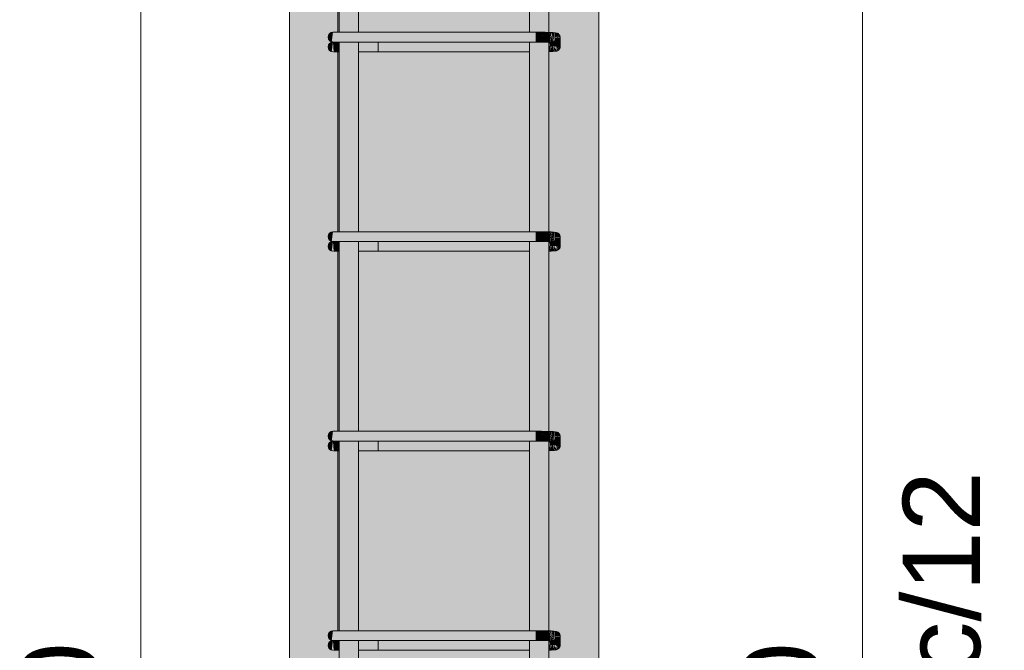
# Model space of a CAD drawing. Header units: centimetres. Extents: x -286 to 6967, y -466 to 803.
# Tile 5 of 73: x 2992 to 3056, y 50 to 91. Entities that reach past the tile are written whole.
import ezdxf

# ---------------------------------------------------------------- set-up
doc = ezdxf.new("R2010")
doc.units = ezdxf.units.CM
for name, color, linetype, lineweight in [('A-ANNO-DIMS', 7, 'Continuous', 9), ('A-ANNO-DIMS-25', 7, 'Continuous', 9), ('S-COLS', 7, 'Continuous', 18), ('S-RBAR', 7, 'Continuous', 18)]:
    doc.layers.add(name, color=color, linetype=linetype, lineweight=lineweight)
doc.styles.add('Arial_4', font='arial.ttf', dxfattribs={"height": 5})
doc.dimstyles.new('0-Dss_Azul-2_0mm__Det__', dxfattribs={"dimscale": 30.48, "dimtxt": 5.101297, "dimasz": 0.164042, "dimexe": 0.19685, "dimexo": 0.131234, "dimgap": 0.04101, "dimtad": 1, "dimrnd": 0.01, "dimdsep": 46, "dimtxsty": 'Arial_4', "dimblk1": 'OBLIQUE', "dimblk2": 'OBLIQUE', "dimsah": 1, "dimcen": 0.09, "dimazin": 0, "dimtfac": 1, "dimtdec": 4, "dimtix": 1, "dimtmove": 0, "dimatfit": 3, "dimfxl": 1, "dimtvp": 1, "dimtolj": 1, "dimtzin": 0, "dimarcsym": 2})

# ---------------------------------------------------------------- blocks, each defined once
blk = doc.blocks.new('DIMBLOCK17-P1_P2_P3_P4')
at = {"layer": 'A-ANNO-DIMS-25', "color": 5, "lineweight": 35, "true_color": 0x0000ff}
for p, q in [((3000.096, 120), (2997.596, 122.5)), ((3000.096, 120), (3002.596, 117.5)), ((3000.096, -30), (2997.596, -27.5)), ((3000.096, -30), (3002.596, -32.5))]:
    blk.add_line(p, q, dxfattribs=at)
at = {"layer": 'A-ANNO-DIMS-25', "color": 5, "true_color": 0x0000ff}
for p, q in [((3000.096, 120), (2994.096, 120)), ((3000.096, 120), (3000.096, -30)), ((3000.096, 120), (3005.703, 120)), ((3000.096, -30), (2994.096, -30)), ((3000.096, -30), (3005.703, -30))]:
    blk.add_line(p, q, dxfattribs=at)
at = {"layer": 'A-ANNO-DIMS-25', "color": 0, "insert": (2992.354, 39.232), "char_height": 5, "width": 13.84414, "attachment_point": 1, "rotation": 90, "line_spacing_factor": 0.941778, "style": 'Arial_4'}
blk.add_mtext('150', dxfattribs=at)
blk = doc.blocks.new('_Oblique')
at = {"color": 0, "linetype": 'ByBlock', "lineweight": -2}
blk.add_line((-0.5, -0.5), (0.5, 0.5), dxfattribs=at)
blk = doc.blocks.new('DIMBLOCK18-P1_P2_P3_P4')
at = {"layer": 'A-ANNO-DIMS-25', "color": 5, "lineweight": 35, "true_color": 0x0000ff}
for p, q in [((3046.744, 120), (3044.244, 122.5)), ((3046.744, 120), (3049.244, 117.5)), ((3046.744, -30), (3044.244, -27.5)), ((3046.744, -30), (3049.244, -32.5))]:
    blk.add_line(p, q, dxfattribs=at)
at = {"layer": 'A-ANNO-DIMS-25', "color": 5, "true_color": 0x0000ff}
for p, q in [((3046.744, 120), (3033.703, 120)), ((3046.744, 120), (3046.744, -30)), ((3046.744, 120), (3052.744, 120)), ((3046.744, -30), (3033.703, -30)), ((3046.744, -30), (3052.744, -30))]:
    blk.add_line(p, q, dxfattribs=at)
at = {"layer": 'A-ANNO-DIMS-25', "color": 0, "char_height": 5, "attachment_point": 1, "rotation": 90, "line_spacing_factor": 0.941778, "style": 'Arial_4'}
for s, insert, width in [('12 N1 c/12', (3049.351, 28.166), 40.40227), ('150', (3039.003, 39.232), 13.84414)]:
    blk.add_mtext(s, dxfattribs=dict(at, insert=insert, width=width))

msp = doc.modelspace()

# ---------------------------------------------------------------- hatches: boundary and pattern name
at = {"layer": 'S-COLS', "true_color": 0xf0f0f0}
h = msp.add_hatch(color=7, dxfattribs=at)
h.paths.add_polyline_path([(3009.703, -30), (3029.703, -30), (3029.703, 120), (3009.703, 120), (3009.703, -27.562)])
h.paths.add_polyline_path([(3012.518, -26.288), (3012.436, -26.907), (3012.36, -26.876), (3012.245, -26.76), (3012.203, -26.603), (3012.245, -26.445), (3012.36, -26.33), (3012.436, -26.299)])
h.paths.add_polyline_path([(3012.518, -13.404), (3012.436, -14.024), (3012.36, -13.992), (3012.245, -13.877), (3012.203, -13.719), (3012.245, -13.562), (3012.36, -13.447), (3012.436, -13.415)])
h.paths.add_polyline_path([(3012.518, -0.521), (3012.436, -1.14), (3012.36, -1.109), (3012.245, -0.994), (3012.203, -0.836), (3012.245, -0.679), (3012.36, -0.563), (3012.436, -0.532)])
h.paths.add_polyline_path([(3012.518, 12.362), (3012.436, 11.743), (3012.36, 11.775), (3012.245, 11.89), (3012.203, 12.047), (3012.245, 12.205), (3012.36, 12.32), (3012.436, 12.352)])
h.paths.add_polyline_path([(3012.518, 25.246), (3012.436, 24.626), (3012.36, 24.658), (3012.245, 24.773), (3012.203, 24.931), (3012.245, 25.088), (3012.36, 25.204), (3012.436, 25.235)])
h.paths.add_polyline_path([(3012.518, 38.129), (3012.436, 37.51), (3012.36, 37.541), (3012.245, 37.657), (3012.203, 37.814), (3012.245, 37.972), (3012.36, 38.087), (3012.436, 38.118)])
h.paths.add_polyline_path([(3012.518, 51.013), (3012.436, 50.393), (3012.36, 50.425), (3012.245, 50.54), (3012.203, 50.698), (3012.245, 50.855), (3012.36, 50.97), (3012.436, 51.002)])
h.paths.add_polyline_path([(3012.518, 63.896), (3012.436, 63.277), (3012.36, 63.308), (3012.245, 63.423), (3012.203, 63.581), (3012.245, 63.738), (3012.36, 63.854), (3012.436, 63.885)])
h.paths.add_polyline_path([(3012.518, 76.779), (3012.436, 76.16), (3012.36, 76.192), (3012.245, 76.307), (3012.203, 76.464), (3012.245, 76.622), (3012.36, 76.737), (3012.436, 76.769)])
h.paths.add_polyline_path([(3012.518, 89.663), (3012.436, 89.043), (3012.36, 89.075), (3012.245, 89.19), (3012.203, 89.348), (3012.245, 89.505), (3012.36, 89.62), (3012.436, 89.652)])
h.paths.add_polyline_path([(3012.518, 102.546), (3012.436, 101.927), (3012.36, 101.958), (3012.245, 102.074), (3012.203, 102.231), (3012.245, 102.389), (3012.36, 102.504), (3012.436, 102.535)])
h.paths.add_polyline_path([(3012.518, 115.429), (3012.436, 114.81), (3012.36, 114.842), (3012.245, 114.957), (3012.203, 115.114), (3012.245, 115.272), (3012.36, 115.387), (3012.436, 115.419)])
h.paths.add_polyline_path([(3025.933, -27.5), (3025.229, -27.5), (3025.229, -26.918), (3014.176, -26.918), (3014.176, -27.5), (3012.833, -27.5), (3012.833, -26.918), (3012.56, -26.907), (3012.518, -25.891), (3012.518, -25.658), (3012.833, -25.658), (3012.833, -14.034), (3012.56, -14.024), (3012.518, -13.008), (3012.518, -12.774), (3012.833, -12.774), (3012.833, -1.151), (3012.56, -1.14), (3012.518, -0.124), (3012.518, 0.109), (3012.833, 0.109), (3012.833, 11.732), (3012.56, 11.743), (3012.518, 12.677), (3012.518, 12.992), (3012.833, 12.992), (3012.833, 24.616), (3012.56, 24.626), (3012.518, 25.642), (3012.518, 25.876), (3012.833, 25.876), (3012.833, 37.499), (3012.56, 37.51), (3012.518, 38.526), (3012.518, 38.759), (3012.833, 38.759), (3012.833, 50.383), (3012.56, 50.393), (3012.518, 51.409), (3012.518, 51.643), (3012.833, 51.643), (3012.833, 63.266), (3012.561, 63.266), (3012.518, 64.292), (3012.518, 64.526), (3012.833, 64.526), (3012.833, 76.149), (3012.56, 76.16), (3012.518, 77.176), (3012.518, 77.409), (3012.833, 77.409), (3012.833, 89.033), (3012.56, 89.043), (3012.518, 90.059), (3012.518, 90.293), (3012.833, 90.293), (3012.833, 101.916), (3012.56, 101.927), (3012.518, 102.943), (3012.518, 103.176), (3012.833, 103.176), (3012.833, 114.799), (3012.56, 114.81), (3012.518, 115.826), (3012.518, 116.059), (3012.833, 116.059), (3012.833, 117.5), (3014.176, 117.5), (3014.176, 116.059), (3025.229, 116.059), (3025.229, 117.5), (3026.479, 117.5), (3026.479, 116.051), (3026.897, 116.016), (3027.068, 115.971), (3027.172, 115.847), (3027.203, 115.693), (3027.194, 115.074), (3027.116, 114.929), (3026.943, 114.835), (3026.479, 114.805), (3026.479, 103.167), (3026.893, 103.134), (3027.068, 103.088), (3027.172, 102.964), (3027.203, 102.746), (3027.194, 102.191), (3027.116, 102.046), (3026.943, 101.951), (3026.479, 101.922), (3026.479, 90.284), (3026.893, 90.25), (3027.068, 90.204), (3027.172, 90.081), (3027.203, 89.927), (3027.194, 89.307), (3027.116, 89.163), (3026.943, 89.068), (3026.479, 89.038), (3026.479, 77.401), (3026.897, 77.366), (3027.068, 77.321), (3027.172, 77.197), (3027.203, 77.043), (3027.194, 76.424), (3027.116, 76.279), (3026.943, 76.185), (3026.479, 76.155), (3026.479, 64.517), (3026.897, 64.483), (3027.068, 64.437), (3027.172, 64.314), (3027.203, 64.16), (3027.189, 63.527), (3027.116, 63.396), (3026.943, 63.301), (3026.479, 63.271), (3026.479, 51.634), (3026.897, 51.599), (3027.068, 51.554), (3027.172, 51.431), (3027.203, 51.276), (3027.194, 50.657), (3027.116, 50.512), (3026.943, 50.418), (3026.479, 50.388), (3026.479, 38.751), (3026.893, 38.717), (3027.068, 38.671), (3027.172, 38.547), (3027.203, 38.393), (3027.194, 37.774), (3027.116, 37.629), (3026.943, 37.534), (3026.479, 37.505), (3026.479, 25.867), (3026.893, 25.833), (3027.068, 25.787), (3027.172, 25.664), (3027.203, 25.51), (3027.194, 24.89), (3027.116, 24.746), (3026.943, 24.651), (3026.479, 24.621), (3026.479, 12.984), (3026.893, 12.95), (3027.068, 12.904), (3027.172, 12.78), (3027.203, 12.626), (3027.194, 12.007), (3027.116, 11.862), (3026.943, 11.768), (3026.479, 11.738), (3026.479, 0.1), (3026.897, 0.066), (3027.068, 0.02), (3027.172, -0.103), (3027.203, -0.257), (3027.194, -0.876), (3027.116, -1.021), (3026.943, -1.116), (3026.479, -1.145), (3026.479, -12.783), (3026.897, -12.817), (3027.068, -12.863), (3027.172, -12.986), (3027.203, -13.141), (3027.194, -13.76), (3027.116, -13.905), (3026.943, -13.999), (3026.479, -14.029), (3026.479, -25.666), (3026.897, -25.701), (3027.068, -25.746), (3027.172, -25.87), (3027.203, -26.024), (3027.194, -26.643), (3027.116, -26.788), (3026.943, -26.883), (3026.479, -26.912), (3026.479, -27.5)])
h.paths.add_polyline_path([(3012.436, -26.277), (3012.36, -26.246), (3012.245, -26.13), (3012.203, -25.973), (3012.245, -25.815), (3012.36, -25.7), (3012.518, -25.658), (3012.436, -26.276)])
h.paths.add_polyline_path([(3025.229, -25.658), (3025.229, -14.034), (3014.176, -14.034), (3014.176, -25.658), (3024.005, -25.658)])
h.paths.add_polyline_path([(3012.436, -13.394), (3012.36, -13.362), (3012.245, -13.247), (3012.203, -13.089), (3012.245, -12.932), (3012.36, -12.817), (3012.518, -12.774), (3012.436, -13.393)])
h.paths.add_polyline_path([(3021.186, -12.774), (3025.229, -12.774), (3025.229, -1.151), (3014.176, -1.151), (3014.176, -12.774), (3020.149, -12.774)])
h.paths.add_polyline_path([(3012.436, -0.51), (3012.36, -0.479), (3012.245, -0.364), (3012.203, -0.206), (3012.245, -0.049), (3012.36, 0.067), (3012.518, 0.109), (3012.436, -0.51)])
h.paths.add_polyline_path([(3017.219, 0.109), (3025.229, 0.109), (3025.229, 11.732), (3014.176, 11.732), (3014.176, 0.109), (3014.669, 0.109)])
h.paths.add_polyline_path([(3012.436, 12.373), (3012.36, 12.405), (3012.245, 12.52), (3012.203, 12.677), (3012.245, 12.835), (3012.36, 12.95), (3012.518, 12.992), (3012.436, 12.374)])
h.paths.add_polyline_path([(3014.176, 12.992), (3025.229, 12.992), (3025.229, 24.616), (3014.176, 24.616), (3014.176, 23.043)])
h.paths.add_polyline_path([(3012.436, 25.256), (3012.36, 25.288), (3012.245, 25.403), (3012.203, 25.561), (3012.245, 25.718), (3012.36, 25.834), (3012.518, 25.876), (3012.436, 25.257)])
h.paths.add_polyline_path([(3017.219, 25.876), (3025.229, 25.876), (3025.229, 37.499), (3014.176, 37.499), (3014.176, 25.876), (3014.669, 25.876)])
h.paths.add_polyline_path([(3012.436, 38.14), (3012.36, 38.171), (3012.245, 38.287), (3012.203, 38.444), (3012.245, 38.602), (3012.36, 38.717), (3012.518, 38.759), (3012.436, 38.141)])
h.paths.add_polyline_path([(3014.26, 38.759), (3025.229, 38.759), (3025.229, 50.383), (3014.176, 50.383), (3014.176, 38.759)])
h.paths.add_polyline_path([(3012.436, 51.023), (3012.36, 51.055), (3012.245, 51.17), (3012.203, 51.328), (3012.245, 51.485), (3012.36, 51.6), (3012.518, 51.643), (3012.436, 51.024)])
h.paths.add_polyline_path([(3025.229, 51.643), (3025.229, 63.266), (3014.176, 63.266), (3014.176, 51.643), (3024.005, 51.643)])
h.paths.add_polyline_path([(3012.436, 63.907), (3012.36, 63.938), (3012.245, 64.053), (3012.203, 64.211), (3012.245, 64.368), (3012.36, 64.484), (3012.518, 64.526), (3012.436, 63.907)])
h.paths.add_polyline_path([(3014.669, 64.526), (3025.229, 64.526), (3025.229, 76.149), (3014.176, 76.149), (3014.176, 64.526), (3014.26, 64.526)])
h.paths.add_polyline_path([(3012.436, 76.79), (3012.36, 76.822), (3012.245, 76.937), (3012.203, 77.094), (3012.245, 77.252), (3012.36, 77.367), (3012.518, 77.409), (3012.436, 76.791)])
h.paths.add_polyline_path([(3020.149, 77.409), (3025.229, 77.409), (3025.229, 89.033), (3014.176, 89.033), (3014.176, 77.409), (3017.219, 77.409)])
h.paths.add_polyline_path([(3012.436, 89.673), (3012.36, 89.705), (3012.245, 89.82), (3012.203, 89.978), (3012.245, 90.135), (3012.36, 90.25), (3012.518, 90.293), (3012.436, 89.674)])
h.paths.add_polyline_path([(3024.751, 90.293), (3025.229, 90.293), (3025.229, 101.916), (3014.176, 101.916), (3014.176, 90.293), (3024.005, 90.293)])
h.paths.add_polyline_path([(3012.436, 102.557), (3012.36, 102.588), (3012.245, 102.704), (3012.203, 102.861), (3012.245, 103.019), (3012.36, 103.134), (3012.518, 103.176), (3012.436, 102.558)])
h.paths.add_polyline_path([(3024.005, 103.176), (3025.229, 103.176), (3025.229, 114.799), (3014.176, 114.799), (3014.176, 103.176), (3020.149, 103.176)])
h.paths.add_polyline_path([(3012.436, 115.44), (3012.36, 115.472), (3012.245, 115.587), (3012.203, 115.744), (3012.245, 115.902), (3012.36, 116.017), (3012.518, 116.059), (3012.436, 115.441)])
at = {"layer": 'S-RBAR', "true_color": 0x400040}
h = msp.add_hatch(color=208, dxfattribs=at)
h.paths.add_polyline_path([(3012.926, -27.5), (3012.926, -26.918), (3012.833, -26.918), (3012.833, -27.5), (3012.887, -27.5)])
h.paths.add_polyline_path([(3012.833, -25.658), (3012.926, -25.658), (3012.926, -14.034), (3012.833, -14.034), (3012.833, -17.441)])
h.paths.add_polyline_path([(3012.833, -12.774), (3012.926, -12.774), (3012.926, -1.151), (3012.833, -1.151), (3012.833, -7.32)])
h.paths.add_polyline_path([(3012.833, 0.109), (3012.926, 0.109), (3012.926, 11.732), (3012.833, 11.732), (3012.833, 2.801)])
h.paths.add_polyline_path([(3012.926, 12.992), (3012.926, 24.616), (3012.833, 24.616), (3012.833, 12.992), (3012.887, 12.992)])
h.paths.add_polyline_path([(3012.887, 25.876), (3012.926, 25.876), (3012.926, 37.499), (3012.833, 37.499), (3012.833, 25.876)])
h.paths.add_polyline_path([(3012.833, 38.759), (3012.926, 38.759), (3012.926, 50.383), (3012.833, 50.383), (3012.833, 43.285)])
h.paths.add_polyline_path([(3012.887, 51.643), (3012.926, 51.643), (3012.926, 63.266), (3012.833, 63.266), (3012.833, 51.643)])
h.paths.add_polyline_path([(3012.887, 64.526), (3012.926, 64.526), (3012.926, 76.149), (3012.833, 76.149), (3012.833, 64.526)])
h.paths.add_polyline_path([(3012.926, 77.409), (3012.926, 89.033), (3012.833, 89.033), (3012.833, 77.409), (3012.887, 77.409)])
h.paths.add_polyline_path([(3012.926, 90.293), (3012.926, 101.916), (3012.833, 101.916), (3012.833, 90.293), (3012.887, 90.293)])
h.paths.add_polyline_path([(3012.926, 103.176), (3012.926, 114.799), (3012.833, 114.799), (3012.833, 103.176), (3012.887, 103.176)])
h.paths.add_polyline_path([(3012.887, 116.059), (3012.926, 116.059), (3012.926, 117.5), (3012.833, 117.5), (3012.833, 116.059)])
h = msp.add_hatch(color=208, dxfattribs=at)
h.paths.add_polyline_path([(3014.176, -27.5), (3014.176, -26.288), (3012.926, -26.288), (3012.926, -27.5), (3013.778, -27.5)])
h.paths.add_polyline_path([(3013.778, -25.658), (3014.176, -25.658), (3014.176, -13.404), (3012.926, -13.404), (3012.926, -25.658), (3013.295, -25.658)])
h.paths.add_polyline_path([(3013.778, -12.774), (3014.176, -12.774), (3014.176, -0.521), (3012.926, -0.521), (3012.926, -12.774), (3013.295, -12.774)])
h.paths.add_polyline_path([(3014.176, 0.109), (3014.176, 12.362), (3012.926, 12.362), (3012.926, 0.109), (3013.778, 0.109)])
h.paths.add_polyline_path([(3013.778, 12.992), (3014.176, 12.992), (3014.176, 25.246), (3012.926, 25.246), (3012.926, 12.992), (3013.295, 12.992)])
h.paths.add_polyline_path([(3013.295, 25.876), (3014.176, 25.876), (3014.176, 38.129), (3012.926, 38.129), (3012.926, 25.876)])
h.paths.add_polyline_path([(3012.926, 38.759), (3014.176, 38.759), (3014.176, 51.013), (3012.926, 51.013), (3012.926, 43.285)])
h.paths.add_polyline_path([(3013.778, 51.643), (3014.176, 51.643), (3014.176, 63.896), (3012.926, 63.896), (3012.926, 51.643), (3013.295, 51.643)])
h.paths.add_polyline_path([(3013.295, 64.526), (3014.176, 64.526), (3014.176, 76.779), (3012.926, 76.779), (3012.926, 64.526)])
h.paths.add_polyline_path([(3013.295, 77.409), (3014.176, 77.409), (3014.176, 89.663), (3012.926, 89.663), (3012.926, 77.409)])
h.paths.add_polyline_path([(3013.295, 90.293), (3014.176, 90.293), (3014.176, 102.546), (3012.926, 102.546), (3012.926, 90.293)])
h.paths.add_polyline_path([(3014.176, 103.176), (3014.176, 115.429), (3012.926, 115.429), (3012.926, 103.176), (3013.778, 103.176)])
h.paths.add_polyline_path([(3013.295, 116.059), (3014.176, 116.059), (3014.176, 117.5), (3012.926, 117.5), (3012.926, 116.059)])
h = msp.add_hatch(color=208, dxfattribs=at)
h.paths.add_polyline_path([(3026.42, -27.5), (3026.479, -27.5), (3026.479, -26.297), (3025.229, -26.288), (3025.229, -27.5), (3025.933, -27.5)])
h.paths.add_polyline_path([(3026.479, -25.666), (3026.479, -13.413), (3025.229, -13.405), (3025.229, -25.658), (3026.434, -25.665)])
h.paths.add_polyline_path([(3026.479, -12.783), (3026.479, -0.53), (3025.229, -0.521), (3025.229, -12.774), (3026.434, -12.782)])
h.paths.add_polyline_path([(3026.479, 0.1), (3026.479, 12.354), (3025.229, 12.362), (3025.229, 0.109), (3026.434, 0.102)])
h.paths.add_polyline_path([(3026.479, 12.984), (3026.479, 25.237), (3025.229, 25.245), (3025.229, 12.992), (3026.434, 12.985)])
h.paths.add_polyline_path([(3026.479, 25.867), (3026.479, 38.12), (3025.229, 38.129), (3025.229, 25.876), (3026.434, 25.868)])
h.paths.add_polyline_path([(3026.479, 38.751), (3026.479, 51.004), (3025.229, 51.012), (3025.229, 38.759), (3026.434, 38.752)])
h.paths.add_polyline_path([(3026.479, 51.634), (3026.479, 63.887), (3025.229, 63.896), (3025.229, 51.643), (3026.434, 51.635)])
h.paths.add_polyline_path([(3026.479, 64.517), (3026.479, 76.77), (3025.229, 76.779), (3025.229, 64.526), (3026.434, 64.518)])
h.paths.add_polyline_path([(3026.479, 77.401), (3026.479, 89.654), (3025.229, 89.662), (3025.229, 77.409), (3026.434, 77.402)])
h.paths.add_polyline_path([(3026.479, 90.284), (3026.479, 102.537), (3025.229, 102.546), (3025.229, 90.293), (3026.434, 90.285)])
h.paths.add_polyline_path([(3026.479, 103.167), (3026.479, 115.421), (3025.229, 115.429), (3025.229, 103.176), (3026.434, 103.169)])
h.paths.add_polyline_path([(3026.479, 116.051), (3026.479, 117.5), (3025.229, 117.5), (3025.229, 116.059), (3026.434, 116.052)])
at = {"layer": 'S-RBAR', "true_color": 0x00ff00}
for points in [[(3012.436, 89.673), (3012.518, 90.293), (3012.36, 90.25), (3012.245, 90.135), (3012.203, 89.978), (3012.245, 89.82), (3012.36, 89.705)], [(3012.614, 89.663), (3013.778, 89.663), (3013.778, 90.293), (3012.518, 90.293), (3012.518, 89.663)], [(3013.778, 89.663), (3025.628, 89.663), (3025.628, 90.293), (3013.778, 90.293)], [(3025.811, 89.662), (3025.628, 90.293), (3025.628, 89.663)], [(3025.811, 89.662), (3025.811, 90.292), (3025.628, 90.293)], [(3025.991, 89.661), (3025.814, 90.292), (3025.811, 89.662), (3025.933, 89.662)], [(3025.991, 89.661), (3025.996, 90.291), (3025.814, 90.292), (3025.933, 89.866)], [(3026.217, 89.659), (3025.996, 90.291), (3025.991, 89.661)], [(3026.217, 89.659), (3026.226, 90.289), (3025.996, 90.291), (3026.065, 90.095)], [(3026.42, 89.655), (3026.226, 90.289), (3026.217, 89.659), (3026.415, 89.655)], [(3026.42, 89.655), (3026.434, 90.285), (3026.226, 90.289), (3026.415, 89.671)], [(3026.592, 89.651), (3026.434, 90.285), (3026.42, 89.655)], [(3026.592, 89.651), (3026.523, 90.283), (3026.434, 90.285), (3026.56, 89.778)], [(3026.724, 89.646), (3026.523, 90.283), (3026.612, 89.65), (3026.683, 89.647)], [(3026.724, 89.646), (3026.592, 90.281), (3026.523, 90.283), (3026.682, 89.778)], [(3027.068, 89.38), (3027.203, 89.38), (3027.202, 89.945), (3026.875, 89.927), (3026.82, 89.763), (3026.78, 89.642), (3026.573, 89.641), (3026.573, 89.38), (3027.033, 89.38)], [(3026.807, 89.641), (3026.683, 90.278), (3026.612, 90.281), (3026.765, 89.778)], [(3026.807, 89.641), (3026.644, 90.095), (3026.724, 89.646)], [(3026.823, 89.639), (3026.754, 90.275), (3026.683, 90.278), (3026.822, 89.641)], [(3026.815, 89.714), (3026.807, 90.266), (3026.754, 90.275), (3026.808, 89.778)], [(3026.815, 89.732), (3026.893, 90.25), (3026.824, 90.263), (3026.816, 89.778)], [(3026.824, 89.791), (3026.963, 90.238), (3026.893, 90.25), (3026.87, 90.095)], [(3026.852, 89.883), (3027.033, 90.226), (3026.963, 90.238), (3026.893, 90.014)], [(3026.883, 89.941), (3027.068, 90.204), (3027.033, 90.226), (3026.893, 89.961)], [(3026.885, 89.944), (3027.144, 90.129), (3027.068, 90.204), (3026.893, 89.956)], [(3026.886, 89.945), (3027.164, 90.095), (3027.144, 90.129), (3026.893, 89.95)], [(3026.887, 89.945), (3027.202, 89.964), (3027.172, 90.081), (3026.893, 89.948)], [(3012.436, 89.043), (3012.518, 89.663), (3012.36, 89.62), (3012.245, 89.505), (3012.203, 89.348), (3012.245, 89.19), (3012.36, 89.075)], [(3012.561, 89.033), (3012.887, 89.033), (3012.887, 89.663), (3012.518, 89.663), (3012.56, 89.043)], [(3025.229, 89.033), (3025.229, 89.663), (3015.437, 89.663), (3015.437, 89.033), (3024.005, 89.033)], [(3026.479, 89.041), (3026.527, 89.042), (3026.504, 89.651), (3026.479, 89.462)], [(3026.527, 89.042), (3026.573, 89.38), (3026.573, 89.651), (3026.511, 89.646), (3026.518, 89.38)], [(3026.527, 89.042), (3026.631, 89.049), (3026.631, 89.38), (3026.599, 89.38), (3026.573, 89.256)], [(3026.631, 89.049), (3026.735, 89.055), (3026.735, 89.38), (3026.705, 89.38), (3026.656, 89.163)], [(3026.631, 89.049), (3026.705, 89.38), (3026.648, 89.38), (3026.637, 89.163)], [(3026.735, 89.055), (3026.838, 89.081), (3026.802, 89.38), (3026.777, 89.38), (3026.739, 89.091)], [(3026.839, 89.062), (3026.94, 89.081), (3026.871, 89.38), (3026.829, 89.38), (3026.839, 89.068)], [(3027.194, 89.307), (3027.203, 89.38), (3026.897, 89.378)], [(3027.172, 89.245), (3027.194, 89.307), (3026.897, 89.375), (3027.04, 89.307)], [(3027.116, 89.163), (3027.172, 89.245), (3026.897, 89.37), (3027.029, 89.245)], [(3026.943, 89.068), (3026.982, 89.1), (3026.902, 89.245), (3026.94, 89.081)], [(3027.033, 89.1), (3027.116, 89.163), (3026.924, 89.307), (3027, 89.163)], [(3026.988, 89.081), (3027.033, 89.1), (3026.931, 89.245), (3026.982, 89.1)], [(3012.436, 76.79), (3012.518, 77.409), (3012.36, 77.367), (3012.245, 77.252), (3012.203, 77.094), (3012.245, 76.937), (3012.36, 76.822)], [(3012.614, 76.779), (3013.778, 76.779), (3013.778, 77.409), (3012.518, 77.409), (3012.518, 76.779)], [(3013.778, 76.779), (3025.628, 76.779), (3025.628, 77.409), (3013.778, 77.409)], [(3025.811, 76.779), (3025.628, 77.409), (3025.628, 76.779)], [(3025.811, 76.779), (3025.811, 77.409), (3025.628, 77.409)], [(3025.991, 76.778), (3025.814, 77.409), (3025.811, 76.779), (3025.933, 76.778)], [(3025.991, 76.778), (3025.996, 77.408), (3025.814, 77.409), (3025.982, 76.811)], [(3026.217, 76.775), (3025.996, 77.408), (3025.991, 76.778)], [(3026.217, 76.775), (3026.226, 77.405), (3025.996, 77.408), (3026.205, 76.811)], [(3026.42, 76.772), (3026.226, 77.405), (3026.217, 76.775), (3026.415, 76.772)], [(3026.42, 76.772), (3026.434, 77.402), (3026.226, 77.405), (3026.415, 76.788)], [(3026.592, 76.768), (3026.434, 77.402), (3026.42, 76.772)], [(3026.592, 76.768), (3026.523, 77.4), (3026.434, 77.402), (3026.581, 76.811)], [(3026.724, 76.762), (3026.523, 77.4), (3026.612, 76.767), (3026.683, 76.764)], [(3026.724, 76.762), (3026.592, 77.398), (3026.523, 77.4), (3026.708, 76.811)], [(3027.068, 76.497), (3027.203, 76.497), (3027.202, 77.062), (3026.875, 77.043), (3026.82, 76.88), (3026.78, 76.759), (3026.573, 76.757), (3026.573, 76.497), (3027.033, 76.497)], [(3026.807, 76.757), (3026.612, 77.397), (3026.724, 76.762)], [(3026.807, 76.757), (3026.683, 77.394), (3026.612, 77.397), (3026.79, 76.811)], [(3026.823, 76.756), (3026.754, 77.392), (3026.683, 77.394), (3026.822, 76.757)], [(3026.815, 76.83), (3026.807, 77.382), (3026.754, 77.392), (3026.809, 76.885)], [(3026.815, 76.849), (3026.893, 77.367), (3026.824, 77.379), (3026.816, 76.888)], [(3026.824, 76.908), (3026.963, 77.355), (3026.893, 77.367)], [(3026.852, 76.999), (3027.033, 77.342), (3026.963, 77.355), (3026.893, 77.131)], [(3026.883, 77.058), (3027.068, 77.321), (3027.033, 77.342), (3026.893, 77.077)], [(3026.885, 77.061), (3027.144, 77.245), (3027.068, 77.321), (3026.893, 77.072)], [(3026.886, 77.062), (3027.172, 77.197), (3027.144, 77.245), (3026.893, 77.067)], [(3026.887, 77.062), (3027.202, 77.08), (3027.172, 77.197), (3026.893, 77.065)], [(3012.436, 76.16), (3012.518, 76.779), (3012.36, 76.737), (3012.245, 76.622), (3012.203, 76.464), (3012.245, 76.307), (3012.36, 76.192)], [(3012.561, 76.149), (3012.887, 76.149), (3012.887, 76.779), (3012.518, 76.779), (3012.56, 76.16)], [(3015.437, 76.149), (3025.229, 76.178), (3025.229, 76.779), (3015.437, 76.779)], [(3026.479, 76.158), (3026.526, 76.178), (3026.503, 76.762), (3026.479, 76.676), (3026.479, 76.178)], [(3026.527, 76.159), (3026.573, 76.497), (3026.573, 76.768), (3026.511, 76.762), (3026.526, 76.178)], [(3026.527, 76.159), (3026.631, 76.178), (3026.631, 76.497), (3026.599, 76.497), (3026.528, 76.165)], [(3026.631, 76.165), (3026.735, 76.178), (3026.735, 76.497), (3026.705, 76.497), (3026.632, 76.172)], [(3026.631, 76.165), (3026.705, 76.497), (3026.648, 76.497), (3026.631, 76.178)], [(3026.735, 76.172), (3026.838, 76.197), (3026.802, 76.497), (3026.777, 76.497), (3026.736, 76.178)], [(3026.839, 76.178), (3026.94, 76.197), (3026.871, 76.497), (3026.829, 76.497), (3026.839, 76.178)], [(3027.194, 76.424), (3027.203, 76.497), (3026.897, 76.494)], [(3027.172, 76.361), (3027.194, 76.424), (3026.897, 76.492), (3027.04, 76.424)], [(3027.116, 76.279), (3027.172, 76.361), (3026.897, 76.486), (3027.029, 76.361)], [(3027.033, 76.216), (3027.116, 76.279), (3026.924, 76.424), (3027, 76.279)], [(3026.943, 76.185), (3026.982, 76.216), (3026.902, 76.361), (3026.94, 76.197)], [(3026.988, 76.197), (3027.033, 76.216), (3026.931, 76.361), (3026.982, 76.216)], [(3012.436, 63.907), (3012.518, 64.526), (3012.36, 64.484), (3012.245, 64.368), (3012.203, 64.211), (3012.245, 64.053), (3012.36, 63.938)], [(3012.614, 63.896), (3013.778, 63.896), (3013.778, 64.526), (3012.518, 64.526), (3012.518, 63.896)], [(3013.778, 63.896), (3025.628, 63.896), (3025.628, 64.526), (3013.778, 64.526)], [(3025.811, 63.896), (3025.628, 64.526), (3025.628, 63.896)], [(3025.811, 63.896), (3025.811, 64.526), (3025.628, 64.526)], [(3025.991, 63.895), (3025.814, 64.526), (3025.811, 63.896), (3025.933, 63.895)], [(3025.991, 63.895), (3025.996, 64.525), (3025.814, 64.526), (3025.933, 64.1)], [(3026.217, 63.892), (3025.996, 64.525), (3025.991, 63.895)], [(3026.217, 63.892), (3026.226, 64.522), (3025.996, 64.525), (3026.124, 64.159)], [(3026.42, 63.889), (3026.226, 64.522), (3026.217, 63.892), (3026.415, 63.889)], [(3026.42, 63.889), (3026.434, 64.518), (3026.226, 64.522), (3026.415, 63.905)], [(3026.592, 63.884), (3026.434, 64.518), (3026.42, 63.889)], [(3026.592, 63.884), (3026.523, 64.516), (3026.434, 64.518), (3026.523, 64.159)], [(3026.724, 63.879), (3026.523, 64.516), (3026.612, 63.883), (3026.683, 63.881)], [(3026.724, 63.879), (3026.592, 64.514), (3026.523, 64.516), (3026.635, 64.159)], [(3026.807, 63.874), (3026.612, 64.514), (3026.724, 63.879)], [(3026.807, 63.874), (3026.683, 64.511), (3026.612, 64.514), (3026.805, 63.879)], [(3026.823, 63.872), (3026.754, 64.508), (3026.683, 64.511), (3026.822, 63.874)], [(3026.815, 63.947), (3026.807, 64.499), (3026.754, 64.508), (3026.809, 64.001)], [(3026.815, 63.966), (3026.893, 64.484), (3026.824, 64.496), (3026.816, 64.004)], [(3026.824, 64.024), (3026.963, 64.471), (3026.893, 64.484), (3026.844, 64.159)], [(3026.852, 64.116), (3027.033, 64.459), (3026.963, 64.471), (3026.866, 64.159)], [(3026.883, 64.175), (3027.068, 64.437), (3027.033, 64.459), (3026.893, 64.194)], [(3026.885, 64.177), (3027.144, 64.362), (3027.068, 64.437), (3026.893, 64.189)], [(3026.886, 64.178), (3027.172, 64.314), (3027.144, 64.362), (3026.893, 64.183)], [(3026.887, 64.178), (3027.202, 64.197), (3027.172, 64.314), (3026.893, 64.182)], [(3012.436, 63.277), (3012.518, 63.896), (3012.36, 63.854), (3012.245, 63.738), (3012.203, 63.581), (3012.245, 63.423), (3012.36, 63.308)], [(3012.561, 63.266), (3012.887, 63.266), (3012.887, 63.896), (3012.518, 63.896), (3012.543, 63.527)], [(3020.149, 63.266), (3025.229, 63.266), (3025.229, 63.896), (3015.437, 63.896), (3015.437, 63.266)], [(3026.479, 63.275), (3026.527, 63.276), (3026.493, 63.843), (3026.479, 63.793), (3026.479, 63.527)], [(3026.527, 63.276), (3026.573, 63.613), (3026.573, 63.885), (3026.511, 63.879), (3026.52, 63.527)], [(3027.068, 63.613), (3027.203, 63.613), (3027.202, 64.178), (3026.875, 64.159), (3026.82, 63.996), (3026.78, 63.876), (3026.573, 63.874), (3026.573, 63.613), (3027.033, 63.613)], [(3026.527, 63.276), (3026.631, 63.282), (3026.631, 63.613), (3026.599, 63.613), (3026.57, 63.478)], [(3026.631, 63.282), (3026.735, 63.288), (3026.735, 63.613), (3026.705, 63.613), (3026.656, 63.396)], [(3026.631, 63.282), (3026.705, 63.613), (3026.648, 63.613), (3026.637, 63.396)], [(3026.735, 63.288), (3026.838, 63.314), (3026.802, 63.613), (3026.777, 63.613), (3026.739, 63.324)], [(3026.839, 63.295), (3026.94, 63.314), (3026.871, 63.613), (3026.829, 63.613), (3026.839, 63.301)], [(3027.194, 63.541), (3027.203, 63.613), (3026.897, 63.611)], [(3027.172, 63.478), (3027.194, 63.541), (3026.897, 63.608), (3027.069, 63.527)], [(3027.116, 63.396), (3027.172, 63.478), (3026.897, 63.603), (3027.029, 63.478)], [(3026.943, 63.301), (3026.982, 63.333), (3026.902, 63.478), (3026.94, 63.314)], [(3027.033, 63.333), (3027.116, 63.396), (3026.924, 63.541), (3027, 63.396)], [(3026.988, 63.314), (3027.033, 63.333), (3026.931, 63.478), (3026.982, 63.333)], [(3012.436, 51.023), (3012.518, 51.643), (3012.36, 51.6), (3012.245, 51.485), (3012.203, 51.328), (3012.245, 51.17), (3012.36, 51.055)], [(3012.614, 51.013), (3013.778, 51.013), (3013.778, 51.643), (3012.518, 51.643), (3012.518, 51.013)], [(3013.778, 51.013), (3025.628, 51.013), (3025.628, 51.643), (3013.778, 51.643)], [(3025.811, 51.012), (3025.628, 51.643), (3025.628, 51.013)], [(3025.811, 51.012), (3025.811, 51.642), (3025.628, 51.643)], [(3025.991, 51.011), (3025.814, 51.642), (3025.811, 51.012), (3025.933, 51.011)], [(3025.991, 51.011), (3025.996, 51.641), (3025.814, 51.642), (3025.933, 51.216)], [(3026.217, 51.009), (3025.996, 51.641), (3025.991, 51.011)], [(3026.217, 51.009), (3026.226, 51.639), (3025.996, 51.641), (3026.042, 51.508)], [(3026.42, 51.005), (3026.226, 51.639), (3026.217, 51.009), (3026.415, 51.005)], [(3026.42, 51.005), (3026.434, 51.635), (3026.226, 51.639), (3026.415, 51.021)], [(3026.592, 51.001), (3026.434, 51.635), (3026.42, 51.005)], [(3026.592, 51.001), (3026.523, 51.633), (3026.434, 51.635), (3026.544, 51.192)], [(3026.724, 50.996), (3026.592, 51.631), (3026.523, 51.633), (3026.662, 51.192)], [(3026.807, 50.991), (3026.683, 51.628), (3026.612, 51.63), (3026.745, 51.192)], [(3026.823, 50.989), (3026.754, 51.625), (3026.683, 51.628), (3026.822, 50.991)], [(3026.815, 51.064), (3026.807, 51.616), (3026.754, 51.625), (3026.809, 51.118)], [(3026.815, 51.082), (3026.893, 51.6), (3026.824, 51.613), (3026.817, 51.192)], [(3026.824, 51.141), (3026.963, 51.588), (3026.893, 51.6), (3026.832, 51.192)], [(3026.852, 51.233), (3027.033, 51.575), (3026.963, 51.588), (3026.893, 51.364)], [(3026.883, 51.291), (3027.068, 51.554), (3027.033, 51.575), (3026.893, 51.31)], [(3012.436, 50.393), (3012.518, 51.013), (3012.36, 50.97), (3012.245, 50.855), (3012.203, 50.698), (3012.245, 50.54), (3012.36, 50.425)], [(3012.561, 50.383), (3012.887, 50.383), (3012.887, 51.013), (3012.518, 51.013), (3012.56, 50.393)], [(3015.437, 50.383), (3025.229, 50.383), (3025.229, 51.013), (3015.437, 51.013)], [(3026.479, 50.391), (3026.527, 50.392), (3026.504, 51.001), (3026.479, 50.876)], [(3026.527, 50.392), (3026.573, 50.73), (3026.573, 51.001), (3026.511, 50.996), (3026.518, 50.73)], [(3026.724, 50.996), (3026.536, 51.508), (3026.612, 51), (3026.683, 50.997)], [(3027.203, 50.73), (3027.202, 51.295), (3026.875, 51.276), (3026.82, 51.113), (3026.78, 50.992), (3026.573, 50.991), (3026.573, 50.73)], [(3026.807, 50.991), (3026.633, 51.508), (3026.724, 50.996)], [(3026.885, 51.294), (3027.144, 51.478), (3027.068, 51.554), (3026.893, 51.306)], [(3026.886, 51.295), (3027.172, 51.431), (3027.144, 51.478), (3026.893, 51.3)], [(3026.887, 51.295), (3027.202, 51.314), (3027.172, 51.431), (3026.893, 51.298)], [(3026.527, 50.392), (3026.631, 50.399), (3026.631, 50.73), (3026.599, 50.73), (3026.573, 50.606)], [(3026.631, 50.399), (3026.735, 50.405), (3026.735, 50.73), (3026.705, 50.73), (3026.656, 50.512)], [(3026.631, 50.399), (3026.705, 50.73), (3026.648, 50.73), (3026.637, 50.512)], [(3026.735, 50.405), (3026.838, 50.43), (3026.802, 50.73), (3026.777, 50.73), (3026.739, 50.441)], [(3026.839, 50.411), (3026.94, 50.43), (3026.871, 50.73), (3026.829, 50.73), (3026.839, 50.418)], [(3027.116, 50.512), (3027.172, 50.595), (3026.886, 50.73), (3027.029, 50.595)], [(3027.194, 50.657), (3027.203, 50.73), (3026.887, 50.73)], [(3027.172, 50.595), (3027.194, 50.657), (3026.887, 50.73), (3027.04, 50.657)], [(3026.943, 50.418), (3026.982, 50.45), (3026.902, 50.595), (3026.94, 50.43)], [(3027.033, 50.45), (3027.116, 50.512), (3026.924, 50.657), (3027, 50.512)], [(3026.988, 50.43), (3027.033, 50.45), (3026.931, 50.595), (3026.982, 50.45)]]:
    msp.add_hatch(color=3, dxfattribs=at).paths.add_polyline_path(points)
h = msp.add_hatch(color=3, dxfattribs=at)
h.paths.add_polyline_path([(3012.887, 89.033), (3012.926, 89.033), (3012.926, 89.663), (3012.887, 89.663)])
h.paths.add_polyline_path([(3015.437, 89.033), (3015.437, 89.663), (3014.176, 89.663), (3014.176, 89.033)])
h = msp.add_hatch(color=3, dxfattribs=at)
h.paths.add_polyline_path([(3012.887, 76.149), (3012.926, 76.149), (3012.926, 76.779), (3012.887, 76.779)])
h.paths.add_polyline_path([(3015.437, 76.149), (3015.437, 76.779), (3014.176, 76.779), (3014.176, 76.149)])
h = msp.add_hatch(color=3, dxfattribs=at)
h.paths.add_polyline_path([(3012.926, 63.266), (3012.926, 63.896), (3012.887, 63.896), (3012.887, 63.266)])
h.paths.add_polyline_path([(3014.176, 63.266), (3015.437, 63.266), (3015.437, 63.896), (3014.176, 63.896), (3014.176, 63.527)])
h = msp.add_hatch(color=3, dxfattribs=at)
h.paths.add_polyline_path([(3012.926, 50.383), (3012.926, 51.013), (3012.887, 51.013), (3012.887, 50.383)])
h.paths.add_polyline_path([(3015.437, 50.383), (3015.437, 51.013), (3014.176, 51.013), (3014.176, 50.383)])

# ---------------------------------------------------------------- linework, layer by layer
at = {"layer": 'S-COLS'}
for p, q in [((3009.703, 120), (3009.703, 0)), ((3029.703, 120), (3029.703, 0))]:
    msp.add_line(p, q, dxfattribs=at)
at = {"layer": 'S-RBAR', "color": 208, "true_color": 0x400040}
for p, q in [((3012.926, 90.293), (3012.926, 102.546)), ((3014.176, 90.293), (3014.176, 102.546)), ((3025.229, 90.293), (3025.229, 102.546)), ((3026.479, 90.284), (3026.479, 102.537)), ((3012.833, 90.293), (3012.833, 101.916)), ((3012.926, 77.409), (3012.926, 89.663)), ((3014.176, 77.409), (3014.176, 89.663)), ((3025.229, 77.409), (3025.229, 89.663)), ((3026.479, 77.401), (3026.479, 89.654)), ((3012.833, 77.409), (3012.833, 89.033)), ((3012.926, 64.526), (3012.926, 76.779)), ((3014.176, 64.526), (3014.176, 76.779)), ((3025.229, 64.526), (3025.229, 76.779)), ((3026.479, 64.517), (3026.479, 76.77)), ((3012.833, 64.526), (3012.833, 76.149)), ((3012.926, 51.643), (3012.926, 63.896)), ((3014.176, 51.643), (3014.176, 63.896)), ((3025.229, 51.643), (3025.229, 63.896)), ((3026.479, 51.634), (3026.479, 63.887)), ((3012.833, 51.643), (3012.833, 63.266)), ((3012.926, 38.759), (3012.926, 51.013)), ((3014.176, 38.759), (3014.176, 51.013)), ((3025.229, 38.759), (3025.229, 51.013)), ((3026.479, 38.751), (3026.479, 51.004))]:
    msp.add_line(p, q, dxfattribs=at)
at = {"layer": 'S-RBAR', "color": 3, "true_color": 0x00ff00}
for p, q in [((3013.778, 90.293), (3012.518, 90.293)), ((3013.778, 90.293), (3025.628, 90.293)), ((3025.628, 90.293), (3025.814, 90.292)), ((3025.814, 90.292), (3025.996, 90.291)), ((3025.996, 90.291), (3026.226, 90.289)), ((3026.226, 90.289), (3026.434, 90.285)), ((3026.434, 90.285), (3026.523, 90.283)), ((3026.523, 90.283), (3026.612, 90.281)), ((3026.612, 90.281), (3026.683, 90.278)), ((3026.683, 90.278), (3026.754, 90.275)), ((3026.754, 90.275), (3026.824, 90.263)), ((3026.824, 90.263), (3026.893, 90.25)), ((3026.893, 90.25), (3026.963, 90.238)), ((3026.963, 90.238), (3027.033, 90.226)), ((3027.033, 90.226), (3027.068, 90.204)), ((3027.068, 90.204), (3027.144, 90.129)), ((3027.144, 90.129), (3027.172, 90.081)), ((3027.172, 90.081), (3027.202, 89.964)), ((3027.202, 89.964), (3027.203, 89.945)), ((3027.203, 89.945), (3027.203, 89.38)), ((3013.778, 89.663), (3012.518, 89.663)), ((3013.778, 89.663), (3025.628, 89.663)), ((3015.437, 89.033), (3015.437, 89.663)), ((3025.628, 89.663), (3025.811, 89.662)), ((3025.811, 89.662), (3025.991, 89.661)), ((3025.991, 89.661), (3026.217, 89.659)), ((3026.217, 89.659), (3026.42, 89.655)), ((3026.42, 89.655), (3026.592, 89.651)), ((3026.573, 89.651), (3026.573, 89.38)), ((3026.592, 89.651), (3026.724, 89.646)), ((3026.724, 89.646), (3026.807, 89.641)), ((3026.807, 89.641), (3026.823, 89.639)), ((3027.116, 89.163), (3027.033, 89.1)), ((3027.172, 89.245), (3027.116, 89.163)), ((3027.194, 89.307), (3027.172, 89.245)), ((3027.203, 89.38), (3027.194, 89.307)), ((3012.887, 89.033), (3012.561, 89.033)), ((3012.887, 89.033), (3012.926, 89.033)), ((3014.176, 89.033), (3015.437, 89.033)), ((3025.229, 89.033), (3015.437, 89.033)), ((3026.527, 89.042), (3026.479, 89.041)), ((3026.631, 89.049), (3026.527, 89.042)), ((3026.735, 89.055), (3026.631, 89.049)), ((3026.839, 89.062), (3026.735, 89.055)), ((3026.943, 89.068), (3026.839, 89.062)), ((3026.988, 89.081), (3026.943, 89.068)), ((3027.033, 89.1), (3026.988, 89.081)), ((3013.778, 77.409), (3012.518, 77.409)), ((3013.778, 77.409), (3025.628, 77.409)), ((3025.628, 77.409), (3025.814, 77.409)), ((3025.814, 77.409), (3025.996, 77.408)), ((3025.996, 77.408), (3026.226, 77.405)), ((3026.226, 77.405), (3026.434, 77.402)), ((3026.434, 77.402), (3026.523, 77.4)), ((3026.523, 77.4), (3026.612, 77.397)), ((3026.612, 77.397), (3026.683, 77.394)), ((3026.683, 77.394), (3026.754, 77.392)), ((3026.754, 77.392), (3026.824, 77.379)), ((3026.824, 77.379), (3026.893, 77.367)), ((3026.893, 77.367), (3026.963, 77.355)), ((3026.963, 77.355), (3027.033, 77.342)), ((3027.033, 77.342), (3027.068, 77.321)), ((3027.068, 77.321), (3027.144, 77.245)), ((3027.144, 77.245), (3027.172, 77.197)), ((3027.172, 77.197), (3027.202, 77.08)), ((3027.202, 77.08), (3027.203, 77.062)), ((3027.203, 77.062), (3027.203, 76.497)), ((3013.778, 76.779), (3012.518, 76.779)), ((3013.778, 76.779), (3025.628, 76.779)), ((3015.437, 76.149), (3015.437, 76.779)), ((3025.628, 76.779), (3025.811, 76.779)), ((3025.811, 76.779), (3025.991, 76.778)), ((3025.991, 76.778), (3026.217, 76.775)), ((3026.217, 76.775), (3026.42, 76.772)), ((3026.42, 76.772), (3026.592, 76.768)), ((3026.573, 76.768), (3026.573, 76.497)), ((3026.592, 76.768), (3026.724, 76.762)), ((3026.724, 76.762), (3026.807, 76.757)), ((3026.807, 76.757), (3026.823, 76.756)), ((3027.194, 76.424), (3027.172, 76.361)), ((3027.203, 76.497), (3027.194, 76.424)), ((3012.887, 76.149), (3012.561, 76.149)), ((3012.887, 76.149), (3012.926, 76.149)), ((3014.176, 76.149), (3015.437, 76.149)), ((3025.229, 76.149), (3015.437, 76.149)), ((3026.527, 76.159), (3026.479, 76.158)), ((3026.631, 76.165), (3026.527, 76.159)), ((3026.735, 76.172), (3026.631, 76.165)), ((3026.839, 76.178), (3026.735, 76.172)), ((3026.943, 76.185), (3026.839, 76.178)), ((3026.988, 76.197), (3026.943, 76.185)), ((3027.033, 76.216), (3026.988, 76.197)), ((3027.116, 76.279), (3027.033, 76.216)), ((3027.172, 76.361), (3027.116, 76.279)), ((3013.778, 64.526), (3012.518, 64.526)), ((3013.778, 64.526), (3025.628, 64.526)), ((3025.628, 64.526), (3025.814, 64.526)), ((3025.814, 64.526), (3025.996, 64.525)), ((3025.996, 64.525), (3026.226, 64.522)), ((3026.226, 64.522), (3026.434, 64.518)), ((3026.434, 64.518), (3026.523, 64.516)), ((3026.523, 64.516), (3026.612, 64.514)), ((3026.612, 64.514), (3026.683, 64.511)), ((3026.683, 64.511), (3026.754, 64.508)), ((3026.754, 64.508), (3026.824, 64.496)), ((3026.824, 64.496), (3026.893, 64.484)), ((3026.893, 64.484), (3026.963, 64.471)), ((3026.963, 64.471), (3027.033, 64.459)), ((3027.033, 64.459), (3027.068, 64.437)), ((3027.068, 64.437), (3027.144, 64.362)), ((3027.144, 64.362), (3027.172, 64.314)), ((3027.172, 64.314), (3027.202, 64.197)), ((3013.778, 63.896), (3012.518, 63.896)), ((3013.778, 63.896), (3025.628, 63.896)), ((3015.437, 63.266), (3015.437, 63.896)), ((3025.628, 63.896), (3025.811, 63.896)), ((3025.811, 63.896), (3025.991, 63.895)), ((3025.991, 63.895), (3026.217, 63.892)), ((3026.217, 63.892), (3026.42, 63.889)), ((3026.42, 63.889), (3026.592, 63.884)), ((3026.573, 63.885), (3026.573, 63.613)), ((3026.592, 63.884), (3026.724, 63.879)), ((3026.724, 63.879), (3026.807, 63.874)), ((3026.807, 63.874), (3026.823, 63.872)), ((3027.202, 64.197), (3027.203, 64.178)), ((3027.203, 64.178), (3027.203, 63.613)), ((3012.887, 63.266), (3012.561, 63.266)), ((3012.887, 63.266), (3012.926, 63.266)), ((3014.176, 63.266), (3015.437, 63.266)), ((3025.229, 63.266), (3015.437, 63.266)), ((3026.527, 63.276), (3026.479, 63.275)), ((3026.631, 63.282), (3026.527, 63.276)), ((3026.735, 63.288), (3026.631, 63.282)), ((3026.839, 63.295), (3026.735, 63.288)), ((3026.943, 63.301), (3026.839, 63.295)), ((3026.988, 63.314), (3026.943, 63.301)), ((3027.033, 63.333), (3026.988, 63.314)), ((3027.116, 63.396), (3027.033, 63.333)), ((3027.172, 63.478), (3027.116, 63.396)), ((3027.194, 63.541), (3027.172, 63.478)), ((3027.203, 63.613), (3027.194, 63.541)), ((3013.778, 51.643), (3012.518, 51.643)), ((3013.778, 51.643), (3025.628, 51.643)), ((3025.628, 51.643), (3025.814, 51.642)), ((3025.814, 51.642), (3025.996, 51.641)), ((3025.996, 51.641), (3026.226, 51.639)), ((3026.226, 51.639), (3026.434, 51.635)), ((3026.434, 51.635), (3026.523, 51.633)), ((3026.523, 51.633), (3026.612, 51.63)), ((3026.612, 51.63), (3026.683, 51.628)), ((3026.683, 51.628), (3026.754, 51.625)), ((3026.754, 51.625), (3026.824, 51.613)), ((3026.824, 51.613), (3026.893, 51.6)), ((3026.893, 51.6), (3026.963, 51.588)), ((3026.963, 51.588), (3027.033, 51.575)), ((3027.033, 51.575), (3027.068, 51.554)), ((3013.778, 51.013), (3012.518, 51.013)), ((3013.778, 51.013), (3025.628, 51.013)), ((3015.437, 50.383), (3015.437, 51.013)), ((3025.628, 51.013), (3025.811, 51.012)), ((3025.811, 51.012), (3025.991, 51.011)), ((3025.991, 51.011), (3026.217, 51.009)), ((3026.217, 51.009), (3026.42, 51.005)), ((3026.42, 51.005), (3026.592, 51.001)), ((3026.573, 51.001), (3026.573, 50.73)), ((3026.592, 51.001), (3026.724, 50.996)), ((3026.724, 50.996), (3026.807, 50.991)), ((3026.807, 50.991), (3026.823, 50.989)), ((3027.068, 51.554), (3027.144, 51.478)), ((3027.144, 51.478), (3027.172, 51.431)), ((3027.172, 51.431), (3027.202, 51.314)), ((3027.202, 51.314), (3027.203, 51.295)), ((3027.203, 51.295), (3027.203, 50.73)), ((3012.887, 50.383), (3012.561, 50.383)), ((3012.887, 50.383), (3012.926, 50.383)), ((3014.176, 50.383), (3015.437, 50.383)), ((3025.229, 50.383), (3015.437, 50.383)), ((3026.527, 50.392), (3026.479, 50.391)), ((3026.631, 50.399), (3026.527, 50.392)), ((3026.735, 50.405), (3026.631, 50.399)), ((3026.839, 50.411), (3026.735, 50.405)), ((3026.943, 50.418), (3026.839, 50.411)), ((3026.988, 50.43), (3026.943, 50.418)), ((3027.033, 50.45), (3026.988, 50.43)), ((3027.116, 50.512), (3027.033, 50.45)), ((3027.172, 50.595), (3027.116, 50.512)), ((3027.194, 50.657), (3027.172, 50.595)), ((3027.203, 50.73), (3027.194, 50.657))]:
    msp.add_line(p, q, dxfattribs=at)
for centre, start, end in [((3012.518, 89.978), 90, 270), ((3012.518, 89.978), 120, 150), ((3012.518, 89.978), 210, 240), ((3012.518, 89.348), 90, 270), ((3012.518, 89.978), 255.017, 270), ((3012.518, 77.094), 90, 270), ((3012.518, 77.094), 120, 150), ((3012.518, 76.464), 90, 270), ((3012.518, 77.094), 210, 240), ((3012.518, 77.094), 255.017, 270), ((3012.518, 64.211), 90, 270), ((3012.518, 64.211), 120, 150), ((3012.518, 63.581), 90, 270), ((3012.518, 64.211), 210, 240), ((3012.518, 64.211), 255.017, 270), ((3012.518, 51.328), 90, 270), ((3012.518, 51.328), 120, 150), ((3012.518, 50.698), 90, 270), ((3012.518, 51.328), 210, 240), ((3012.518, 51.328), 255.017, 270)]:
    msp.add_arc(centre, 0.315, start, end, dxfattribs=at)

# ---------------------------------------------------------------- dimensions: what is measured, and where the dimension line sits
at = {"layer": 'A-ANNO-DIMS', "color": 5, "true_color": 0x0000ff}
dim = msp.add_linear_dim(base=(3000.096, -30), p1=(3009.703, 120), p2=(3009.703, -30), angle=90, dimstyle='0-Dss_Azul-2_0mm__Det__', override={"dimpost": '<>', "dimfxl": 150}, dxfattribs=at)
dim.commit()
dim.dimension.update_dxf_attribs({"geometry": 'DIMBLOCK17-P1_P2_P3_P4', "text_midpoint": (2996.293, 45)})
dim = msp.add_linear_dim(base=(3046.744, -30), p1=(3029.703, 120), p2=(3029.703, -30), angle=90, text='<>\\X12 N1 c/12', dimstyle='0-Dss_Azul-2_0mm__Det__', override={"dimpost": '<>', "dimfxl": 150}, dxfattribs=at)
dim.commit()
dim.dimension.update_dxf_attribs({"geometry": 'DIMBLOCK18-P1_P2_P3_P4', "text_midpoint": (3046.744, 45)})

doc.saveas('drawing.dxf')
